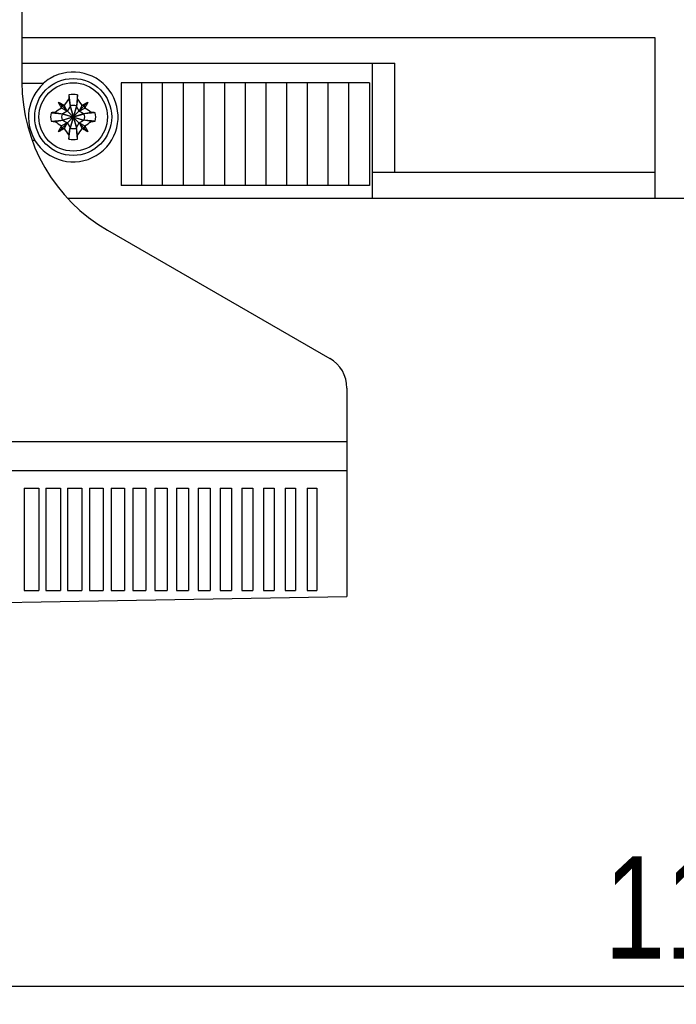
# Model space of a CAD drawing. Header units: millimetres. Extents: x -51 to 286, y -200 to -7.
# Tile 2 of 26: x -16 to 22, y -200 to -142. Entities that reach past the tile are written whole.
import ezdxf

# ---------------------------------------------------------------- set-up
doc = ezdxf.new("R2010")
doc.units = ezdxf.units.MM
doc.header["$MEASUREMENT"] = 0
doc.layers.add('Capa 1', color=7, linetype='Continuous')

# ---------------------------------------------------------------- blocks, each defined once
blk = doc.blocks.new('block 25')
at = {"layer": 'Capa 1', "color": 8, "true_color": 0x7f8080, "insert": (17.682, -198.27), "char_height": 5.9944, "attachment_point": 7}
blk.add_mtext('\\fMyriad Pro|b0|i0|c0|p34;\\W0.8;117,35', dxfattribs=at)
blk = doc.blocks.new('block 28')
at = {"layer": 'Capa 1', "color": 8, "lineweight": 25, "true_color": 0x7f8080}
blk.add_lwpolyline([(-35.36, -198.77), (23.315, -198.77)], dxfattribs=at)
blk = doc.blocks.new('block 24')
at = {"layer": 'Capa 1'}
for name in ['block 25', 'block 28']:
    blk.add_blockref(name, (0, 0), dxfattribs=at)
blk = doc.blocks.new('block 94')
at = {"layer": 'Capa 1', "color": 7, "lineweight": 25, "true_color": 0xffffff}
blk.add_lwpolyline([(-13.623, -146.874), (-13.545, -147.32)], dxfattribs=at)
blk = doc.blocks.new('block 95')
at = {"layer": 'Capa 1', "color": 7, "lineweight": 25, "true_color": 0xffffff}
blk.add_lwpolyline([(-13.098, -148.991), (-13.175, -148.545)], dxfattribs=at)
blk = doc.blocks.new('block 96')
at = {"layer": 'Capa 1', "color": 7, "lineweight": 25, "true_color": 0xffffff}
blk.add_lwpolyline([(-13.611, -146.638), (-13.545, -147.283)], dxfattribs=at)
blk = doc.blocks.new('block 97')
at = {"layer": 'Capa 1', "color": 7, "lineweight": 25, "true_color": 0xffffff}
blk.add_lwpolyline([(-13.109, -149.227), (-13.175, -148.581)], dxfattribs=at)
blk = doc.blocks.new('block 107')
at = {"layer": 'Capa 1', "color": 7, "lineweight": 25, "true_color": 0xffffff}
blk.add_lwpolyline([(-16.36, -69.975), (-16.36, -145.889)], dxfattribs=at)
blk = doc.blocks.new('block 108')
at = {"layer": 'Capa 1', "color": 7, "lineweight": 25, "true_color": 0xffffff}
blk.add_lwpolyline([(-16.226, -169.632), (-16.226, -175.632)], dxfattribs=at)
blk = doc.blocks.new('block 112')
at = {"layer": 'Capa 1', "color": 7, "lineweight": 25, "true_color": 0xffffff}
blk.add_lwpolyline([(-15.36, -169.632), (-15.36, -175.632)], dxfattribs=at)
blk = doc.blocks.new('block 113')
at = {"layer": 'Capa 1', "color": 7, "lineweight": 25, "true_color": 0xffffff}
blk.add_lwpolyline([(-14.954, -169.632), (-14.954, -175.632)], dxfattribs=at)
blk = doc.blocks.new('block 114')
at = {"layer": 'Capa 1', "color": 7, "lineweight": 25, "true_color": 0xffffff}
blk.add_lwpolyline([(-14.11, -169.632), (-14.11, -175.632)], dxfattribs=at)
blk = doc.blocks.new('block 117')
at = {"layer": 'Capa 1', "color": 7, "lineweight": 25, "true_color": 0xffffff}
blk.add_lwpolyline([(-14.035, -147.258), (-14.035, -147.408)], dxfattribs=at)
blk = doc.blocks.new('block 118')
at = {"layer": 'Capa 1', "color": 7, "lineweight": 25, "true_color": 0xffffff}
blk.add_lwpolyline([(-14.035, -148.457), (-14.035, -148.607)], dxfattribs=at)
blk = doc.blocks.new('block 119')
at = {"layer": 'Capa 1', "color": 7, "lineweight": 25, "true_color": 0xffffff}
blk.add_lwpolyline([(-13.682, -169.632), (-13.682, -175.632)], dxfattribs=at)
blk = doc.blocks.new('block 122')
at = {"layer": 'Capa 1', "color": 7, "lineweight": 25, "true_color": 0xffffff}
blk.add_lwpolyline([(-13.545, -147.283), (-13.545, -147.32)], dxfattribs=at)
blk = doc.blocks.new('block 123')
at = {"layer": 'Capa 1', "color": 7, "lineweight": 25, "true_color": 0xffffff}
blk.add_lwpolyline([(-13.545, -148.545), (-13.545, -148.581)], dxfattribs=at)
blk = doc.blocks.new('block 124')
at = {"layer": 'Capa 1', "color": 7, "lineweight": 25, "true_color": 0xffffff}
blk.add_lwpolyline([(-13.175, -148.581), (-13.175, -148.545)], dxfattribs=at)
blk = doc.blocks.new('block 125')
at = {"layer": 'Capa 1', "color": 7, "lineweight": 25, "true_color": 0xffffff}
blk.add_lwpolyline([(-13.175, -147.32), (-13.175, -147.283)], dxfattribs=at)
blk = doc.blocks.new('block 128')
at = {"layer": 'Capa 1', "color": 7, "lineweight": 25, "true_color": 0xffffff}
blk.add_lwpolyline([(-12.86, -169.632), (-12.86, -175.632)], dxfattribs=at)
blk = doc.blocks.new('block 129')
at = {"layer": 'Capa 1', "color": 7, "lineweight": 25, "true_color": 0xffffff}
blk.add_lwpolyline([(-12.686, -148.607), (-12.686, -148.457)], dxfattribs=at)
blk = doc.blocks.new('block 130')
at = {"layer": 'Capa 1', "color": 7, "lineweight": 25, "true_color": 0xffffff}
blk.add_lwpolyline([(-12.686, -147.408), (-12.686, -147.258)], dxfattribs=at)
blk = doc.blocks.new('block 133')
at = {"layer": 'Capa 1', "color": 7, "lineweight": 25, "true_color": 0xffffff}
blk.add_lwpolyline([(-12.41, -169.632), (-12.41, -175.632)], dxfattribs=at)
blk = doc.blocks.new('block 149')
at = {"layer": 'Capa 1', "color": 7, "lineweight": 25, "true_color": 0xffffff}
blk.add_lwpolyline([(-11.61, -169.632), (-11.61, -175.632)], dxfattribs=at)
blk = doc.blocks.new('block 150')
at = {"layer": 'Capa 1', "color": 7, "lineweight": 25, "true_color": 0xffffff}
blk.add_lwpolyline([(-11.137, -169.632), (-11.137, -175.632)], dxfattribs=at)
blk = doc.blocks.new('block 151')
at = {"layer": 'Capa 1', "color": 7, "lineweight": 25, "true_color": 0xffffff}
blk.add_lwpolyline([(-10.56, -145.933), (-10.56, -151.932)], dxfattribs=at)
blk = doc.blocks.new('block 152')
at = {"layer": 'Capa 1', "color": 7, "lineweight": 25, "true_color": 0xffffff}
blk.add_lwpolyline([(-10.36, -169.632), (-10.36, -175.632)], dxfattribs=at)
blk = doc.blocks.new('block 153')
at = {"layer": 'Capa 1', "color": 7, "lineweight": 25, "true_color": 0xffffff}
blk.add_lwpolyline([(-9.865, -169.632), (-9.865, -175.632)], dxfattribs=at)
blk = doc.blocks.new('block 160')
at = {"layer": 'Capa 1', "color": 7, "lineweight": 25, "true_color": 0xffffff}
blk.add_lwpolyline([(-9.36, -145.933), (-9.36, -151.932)], dxfattribs=at)
blk = doc.blocks.new('block 161')
at = {"layer": 'Capa 1', "color": 7, "lineweight": 25, "true_color": 0xffffff}
blk.add_lwpolyline([(-9.11, -169.632), (-9.11, -175.632)], dxfattribs=at)
blk = doc.blocks.new('block 162')
at = {"layer": 'Capa 1', "color": 7, "lineweight": 25, "true_color": 0xffffff}
blk.add_lwpolyline([(-8.593, -169.632), (-8.593, -175.632)], dxfattribs=at)
blk = doc.blocks.new('block 166')
at = {"layer": 'Capa 1', "color": 7, "lineweight": 25, "true_color": 0xffffff}
blk.add_lwpolyline([(-8.15, -145.933), (-8.15, -151.932)], dxfattribs=at)
blk = doc.blocks.new('block 167')
at = {"layer": 'Capa 1', "color": 7, "lineweight": 25, "true_color": 0xffffff}
blk.add_lwpolyline([(-7.86, -169.632), (-7.86, -175.632)], dxfattribs=at)
blk = doc.blocks.new('block 168')
at = {"layer": 'Capa 1', "color": 7, "lineweight": 25, "true_color": 0xffffff}
blk.add_lwpolyline([(-7.321, -169.632), (-7.321, -175.632)], dxfattribs=at)
blk = doc.blocks.new('block 169')
at = {"layer": 'Capa 1', "color": 7, "lineweight": 25, "true_color": 0xffffff}
blk.add_lwpolyline([(-6.94, -145.933), (-6.94, -151.932)], dxfattribs=at)
blk = doc.blocks.new('block 170')
at = {"layer": 'Capa 1', "color": 7, "lineweight": 25, "true_color": 0xffffff}
blk.add_lwpolyline([(-6.61, -169.632), (-6.61, -175.632)], dxfattribs=at)
blk = doc.blocks.new('block 171')
at = {"layer": 'Capa 1', "color": 7, "lineweight": 25, "true_color": 0xffffff}
blk.add_lwpolyline([(-6.049, -169.632), (-6.049, -175.632)], dxfattribs=at)
blk = doc.blocks.new('block 172')
at = {"layer": 'Capa 1', "color": 7, "lineweight": 25, "true_color": 0xffffff}
blk.add_lwpolyline([(-5.73, -145.933), (-5.73, -151.932)], dxfattribs=at)
blk = doc.blocks.new('block 173')
at = {"layer": 'Capa 1', "color": 7, "lineweight": 25, "true_color": 0xffffff}
blk.add_lwpolyline([(-5.36, -169.632), (-5.36, -175.632)], dxfattribs=at)
blk = doc.blocks.new('block 174')
at = {"layer": 'Capa 1', "color": 7, "lineweight": 25, "true_color": 0xffffff}
blk.add_lwpolyline([(-4.776, -169.632), (-4.776, -175.632)], dxfattribs=at)
blk = doc.blocks.new('block 175')
at = {"layer": 'Capa 1', "color": 7, "lineweight": 25, "true_color": 0xffffff}
blk.add_lwpolyline([(-4.52, -145.933), (-4.52, -151.932)], dxfattribs=at)
blk = doc.blocks.new('block 176')
at = {"layer": 'Capa 1', "color": 7, "lineweight": 25, "true_color": 0xffffff}
blk.add_lwpolyline([(-4.11, -169.632), (-4.11, -175.632)], dxfattribs=at)
blk = doc.blocks.new('block 177')
at = {"layer": 'Capa 1', "color": 7, "lineweight": 25, "true_color": 0xffffff}
blk.add_lwpolyline([(-3.504, -169.632), (-3.504, -175.632)], dxfattribs=at)
blk = doc.blocks.new('block 178')
at = {"layer": 'Capa 1', "color": 7, "lineweight": 25, "true_color": 0xffffff}
blk.add_lwpolyline([(-3.31, -145.933), (-3.31, -151.932)], dxfattribs=at)
blk = doc.blocks.new('block 182')
at = {"layer": 'Capa 1', "color": 7, "lineweight": 25, "true_color": 0xffffff}
blk.add_lwpolyline([(-2.86, -169.632), (-2.86, -175.632)], dxfattribs=at)
blk = doc.blocks.new('block 183')
at = {"layer": 'Capa 1', "color": 7, "lineweight": 25, "true_color": 0xffffff}
blk.add_lwpolyline([(-13.611, -149.227), (-13.545, -148.581)], dxfattribs=at)
blk = doc.blocks.new('block 184')
at = {"layer": 'Capa 1', "color": 7, "lineweight": 25, "true_color": 0xffffff}
blk.add_lwpolyline([(-13.109, -146.638), (-13.175, -147.283)], dxfattribs=at)
blk = doc.blocks.new('block 185')
at = {"layer": 'Capa 1', "color": 7, "lineweight": 25, "true_color": 0xffffff}
blk.add_lwpolyline([(-13.623, -148.991), (-13.545, -148.545)], dxfattribs=at)
blk = doc.blocks.new('block 186')
at = {"layer": 'Capa 1', "color": 7, "lineweight": 25, "true_color": 0xffffff}
blk.add_lwpolyline([(-13.098, -146.874), (-13.175, -147.32)], dxfattribs=at)
blk = doc.blocks.new('block 197')
at = {"layer": 'Capa 1', "color": 7, "lineweight": 25, "true_color": 0xffffff}
blk.add_lwpolyline([(-2.232, -169.632), (-2.232, -175.632)], dxfattribs=at)
blk = doc.blocks.new('block 198')
at = {"layer": 'Capa 1', "color": 7, "lineweight": 25, "true_color": 0xffffff}
blk.add_lwpolyline([(-2.1, -145.933), (-2.1, -151.932)], dxfattribs=at)
blk = doc.blocks.new('block 199')
at = {"layer": 'Capa 1', "color": 7, "lineweight": 25, "true_color": 0xffffff}
blk.add_lwpolyline([(-1.61, -169.632), (-1.61, -175.632)], dxfattribs=at)
blk = doc.blocks.new('block 203')
at = {"layer": 'Capa 1', "color": 7, "lineweight": 25, "true_color": 0xffffff}
blk.add_lwpolyline([(-0.96, -169.632), (-0.96, -175.632)], dxfattribs=at)
blk = doc.blocks.new('block 204')
at = {"layer": 'Capa 1', "color": 7, "lineweight": 25, "true_color": 0xffffff}
blk.add_lwpolyline([(-0.89, -145.933), (-0.89, -151.932)], dxfattribs=at)
blk = doc.blocks.new('block 205')
at = {"layer": 'Capa 1', "color": 7, "lineweight": 25, "true_color": 0xffffff}
blk.add_lwpolyline([(-0.36, -169.632), (-0.36, -175.632)], dxfattribs=at)
blk = doc.blocks.new('block 206')
at = {"layer": 'Capa 1', "color": 7, "lineweight": 25, "true_color": 0xffffff}
blk.add_lwpolyline([(0.312, -169.632), (0.312, -175.632)], dxfattribs=at)
blk = doc.blocks.new('block 207')
at = {"layer": 'Capa 1', "color": 7, "lineweight": 25, "true_color": 0xffffff}
blk.add_lwpolyline([(0.32, -145.933), (0.32, -151.932)], dxfattribs=at)
blk = doc.blocks.new('block 208')
at = {"layer": 'Capa 1', "color": 7, "lineweight": 25, "true_color": 0xffffff}
blk.add_lwpolyline([(0.89, -169.632), (0.89, -175.632)], dxfattribs=at)
blk = doc.blocks.new('block 209')
at = {"layer": 'Capa 1', "color": 7, "lineweight": 25, "true_color": 0xffffff}
blk.add_lwpolyline([(1.53, -145.933), (1.53, -151.932)], dxfattribs=at)
blk = doc.blocks.new('block 211')
at = {"layer": 'Capa 1', "color": 7, "lineweight": 25, "true_color": 0xffffff}
blk.add_lwpolyline([(2.64, -163.787), (2.64, -175.969)], dxfattribs=at)
blk = doc.blocks.new('block 212')
at = {"layer": 'Capa 1', "color": 7, "lineweight": 25, "true_color": 0xffffff}
blk.add_lwpolyline([(2.74, -145.933), (2.74, -151.932)], dxfattribs=at)
blk = doc.blocks.new('block 213')
at = {"layer": 'Capa 1', "color": 7, "lineweight": 25, "true_color": 0xffffff}
blk.add_lwpolyline([(3.95, -145.933), (3.95, -151.932)], dxfattribs=at)
blk = doc.blocks.new('block 214')
at = {"layer": 'Capa 1', "color": 7, "lineweight": 25, "true_color": 0xffffff}
blk.add_lwpolyline([(4.14, -152.683), (4.14, -144.782)], dxfattribs=at)
blk = doc.blocks.new('block 222')
at = {"layer": 'Capa 1', "color": 7, "lineweight": 25, "true_color": 0xffffff}
blk.add_lwpolyline([(5.44, -151.182), (5.44, -144.782)], dxfattribs=at)
blk = doc.blocks.new('block 226')
at = {"layer": 'Capa 1', "color": 7, "lineweight": 25, "true_color": 0xffffff}
blk.add_lwpolyline([(-13.175, -147.283), (-13.545, -148.581)], dxfattribs=at)
blk = doc.blocks.new('block 227')
at = {"layer": 'Capa 1', "color": 7, "lineweight": 25, "true_color": 0xffffff}
blk.add_lwpolyline([(-13.175, -147.32), (-13.545, -148.545)], dxfattribs=at)
blk = doc.blocks.new('block 240')
at = {"layer": 'Capa 1', "color": 7, "lineweight": 25, "true_color": 0xffffff}
blk.add_lwpolyline([(-13.702, -148.274), (-13.885, -148.607)], dxfattribs=at)
blk = doc.blocks.new('block 241')
at = {"layer": 'Capa 1', "color": 7, "lineweight": 25, "true_color": 0xffffff}
blk.add_lwpolyline([(-13.019, -147.591), (-12.835, -147.258)], dxfattribs=at)
blk = doc.blocks.new('block 242')
at = {"layer": 'Capa 1', "color": 7, "lineweight": 25, "true_color": 0xffffff}
blk.add_lwpolyline([(-13.545, -147.32), (-13.702, -147.591)], dxfattribs=at)
blk = doc.blocks.new('block 328')
at = {"layer": 'Capa 1', "color": 7, "lineweight": 25, "true_color": 0xffffff}
blk.add_lwpolyline([(20.64, -143.282), (20.64, -152.683)], dxfattribs=at)
blk = doc.blocks.new('block 416')
at = {"layer": 'Capa 1', "color": 7, "lineweight": 25, "true_color": 0xffffff}
blk.add_lwpolyline([(-13.175, -148.545), (-13.019, -148.274)], dxfattribs=at)
blk = doc.blocks.new('block 728')
at = {"layer": 'Capa 1', "color": 7, "lineweight": 25, "true_color": 0xffffff}
blk.add_lwpolyline([(-12.494, -147.066), (-14.227, -148.798)], dxfattribs=at)
blk = doc.blocks.new('block 1093')
at = {"layer": 'Capa 1', "color": 7, "lineweight": 25, "true_color": 0xffffff}
blk.add_lwpolyline([(-13.702, -147.591), (-13.972, -147.747)], dxfattribs=at)
blk = doc.blocks.new('block 1094')
at = {"layer": 'Capa 1', "color": 7, "lineweight": 25, "true_color": 0xffffff}
blk.add_lwpolyline([(-13.019, -148.274), (-12.748, -148.117)], dxfattribs=at)
blk = doc.blocks.new('block 1095')
at = {"layer": 'Capa 1', "color": 7, "lineweight": 25, "true_color": 0xffffff}
blk.add_lwpolyline([(-13.019, -147.591), (-12.686, -147.408)], dxfattribs=at)
blk = doc.blocks.new('block 1096')
at = {"layer": 'Capa 1', "color": 7, "lineweight": 25, "true_color": 0xffffff}
blk.add_lwpolyline([(-13.702, -148.274), (-14.035, -148.457)], dxfattribs=at)
blk = doc.blocks.new('block 1390')
at = {"layer": 'Capa 1', "color": 7, "lineweight": 25, "true_color": 0xffffff}
blk.add_lwpolyline([(-12.748, -147.747), (-13.972, -148.117)], dxfattribs=at)
blk = doc.blocks.new('block 1391')
at = {"layer": 'Capa 1', "color": 7, "lineweight": 25, "true_color": 0xffffff}
blk.add_lwpolyline([(-14.009, -148.117), (-12.711, -147.747)], dxfattribs=at)
blk = doc.blocks.new('block 1513')
at = {"layer": 'Capa 1', "color": 7, "lineweight": 25, "true_color": 0xffffff}
blk.add_lwpolyline([(-12.302, -147.67), (-12.748, -147.747)], dxfattribs=at)
blk = doc.blocks.new('block 1514')
at = {"layer": 'Capa 1', "color": 7, "lineweight": 25, "true_color": 0xffffff}
blk.add_lwpolyline([(-14.419, -148.195), (-13.972, -148.117)], dxfattribs=at)
blk = doc.blocks.new('block 1515')
at = {"layer": 'Capa 1', "color": 7, "lineweight": 25, "true_color": 0xffffff}
blk.add_lwpolyline([(-12.066, -147.682), (-12.711, -147.747)], dxfattribs=at)
blk = doc.blocks.new('block 1516')
at = {"layer": 'Capa 1', "color": 7, "lineweight": 25, "true_color": 0xffffff}
blk.add_lwpolyline([(-14.655, -148.183), (-14.009, -148.117)], dxfattribs=at)
blk = doc.blocks.new('block 1542')
at = {"layer": 'Capa 1', "color": 7, "lineweight": 25, "true_color": 0xffffff}
blk.add_lwpolyline([(-16.36, -143.282), (20.64, -143.282)], dxfattribs=at)
blk = doc.blocks.new('block 1545')
at = {"layer": 'Capa 1', "color": 7, "lineweight": 25, "true_color": 0xffffff}
blk.add_lwpolyline([(-16.36, -144.782), (5.44, -144.782)], dxfattribs=at)
blk = doc.blocks.new('block 1549')
at = {"layer": 'Capa 1', "color": 7, "lineweight": 25, "true_color": 0xffffff}
blk.add_lwpolyline([(3.95, -145.933), (-10.56, -145.933)], dxfattribs=at)
blk = doc.blocks.new('block 1552')
at = {"layer": 'Capa 1', "color": 7, "lineweight": 25, "true_color": 0xffffff}
blk.add_lwpolyline([(-15.118, -145.982), (-16.36, -145.982)], dxfattribs=at)
blk = doc.blocks.new('block 1561')
at = {"layer": 'Capa 1', "color": 7, "lineweight": 25, "true_color": 0xffffff}
blk.add_lwpolyline([(-12.686, -147.258), (-12.835, -147.258)], dxfattribs=at)
blk = doc.blocks.new('block 1562')
at = {"layer": 'Capa 1', "color": 7, "lineweight": 25, "true_color": 0xffffff}
blk.add_lwpolyline([(-13.885, -147.258), (-14.035, -147.258)], dxfattribs=at)
blk = doc.blocks.new('block 1572')
at = {"layer": 'Capa 1', "color": 7, "lineweight": 25, "true_color": 0xffffff}
blk.add_lwpolyline([(-12.711, -147.747), (-12.748, -147.747)], dxfattribs=at)
blk = doc.blocks.new('block 1573')
at = {"layer": 'Capa 1', "color": 7, "lineweight": 25, "true_color": 0xffffff}
blk.add_lwpolyline([(-13.972, -147.747), (-14.009, -147.747)], dxfattribs=at)
blk = doc.blocks.new('block 1609')
at = {"layer": 'Capa 1', "color": 7, "lineweight": 25, "true_color": 0xffffff}
blk.add_lwpolyline([(-14.009, -148.117), (-13.972, -148.117)], dxfattribs=at)
blk = doc.blocks.new('block 1610')
at = {"layer": 'Capa 1', "color": 7, "lineweight": 25, "true_color": 0xffffff}
blk.add_lwpolyline([(-12.748, -148.117), (-12.711, -148.117)], dxfattribs=at)
blk = doc.blocks.new('block 1613')
at = {"layer": 'Capa 1', "color": 7, "lineweight": 25, "true_color": 0xffffff}
blk.add_lwpolyline([(-14.035, -148.607), (-13.885, -148.607)], dxfattribs=at)
blk = doc.blocks.new('block 1614')
at = {"layer": 'Capa 1', "color": 7, "lineweight": 25, "true_color": 0xffffff}
blk.add_lwpolyline([(-12.835, -148.607), (-12.686, -148.607)], dxfattribs=at)
blk = doc.blocks.new('block 1617')
at = {"layer": 'Capa 1', "color": 7, "lineweight": 25, "true_color": 0xffffff}
blk.add_lwpolyline([(-15.746, -149.283), (-15.612, -149.283)], dxfattribs=at)
blk = doc.blocks.new('block 1632')
at = {"layer": 'Capa 1', "color": 7, "lineweight": 25, "true_color": 0xffffff}
blk.add_lwpolyline([(20.64, -151.182), (4.14, -151.182)], dxfattribs=at)
blk = doc.blocks.new('block 1635')
at = {"layer": 'Capa 1', "color": 7, "lineweight": 25, "true_color": 0xffffff}
blk.add_lwpolyline([(3.95, -151.932), (-10.56, -151.932)], dxfattribs=at)
blk = doc.blocks.new('block 1637')
at = {"layer": 'Capa 1', "color": 7, "lineweight": 25, "true_color": 0xffffff}
blk.add_lwpolyline([(-13.675, -152.683), (80.74, -152.683)], dxfattribs=at)
blk = doc.blocks.new('block 1641')
at = {"layer": 'Capa 1', "color": 7, "lineweight": 25, "true_color": 0xffffff}
blk.add_lwpolyline([(-14.655, -147.682), (-14.009, -147.747)], dxfattribs=at)
blk = doc.blocks.new('block 1642')
at = {"layer": 'Capa 1', "color": 7, "lineweight": 25, "true_color": 0xffffff}
blk.add_lwpolyline([(-12.066, -148.183), (-12.711, -148.117)], dxfattribs=at)
blk = doc.blocks.new('block 1664')
at = {"layer": 'Capa 1', "color": 7, "lineweight": 25, "true_color": 0xffffff}
blk.add_lwpolyline([(2.64, -166.932), (-25.36, -166.932)], dxfattribs=at)
blk = doc.blocks.new('block 1665')
at = {"layer": 'Capa 1', "color": 7, "lineweight": 25, "true_color": 0xffffff}
blk.add_lwpolyline([(-14.419, -147.67), (-13.972, -147.747)], dxfattribs=at)
blk = doc.blocks.new('block 1666')
at = {"layer": 'Capa 1', "color": 7, "lineweight": 25, "true_color": 0xffffff}
blk.add_lwpolyline([(-12.302, -148.195), (-12.748, -148.117)], dxfattribs=at)
blk = doc.blocks.new('block 1667')
at = {"layer": 'Capa 1', "color": 7, "lineweight": 25, "true_color": 0xffffff}
blk.add_lwpolyline([(-35.36, -176.632), (2.64, -175.969)], dxfattribs=at)
blk = doc.blocks.new('block 1668')
at = {"layer": 'Capa 1', "color": 7, "lineweight": 25, "true_color": 0xffffff}
blk.add_lwpolyline([(2.64, -168.632), (-25.36, -168.632)], dxfattribs=at)
blk = doc.blocks.new('block 1675')
at = {"layer": 'Capa 1', "color": 7, "lineweight": 25, "true_color": 0xffffff}
blk.add_lwpolyline([(-16.226, -169.632), (-15.36, -169.632)], dxfattribs=at)
blk = doc.blocks.new('block 1676')
at = {"layer": 'Capa 1', "color": 7, "lineweight": 25, "true_color": 0xffffff}
blk.add_lwpolyline([(-14.954, -169.632), (-14.11, -169.632)], dxfattribs=at)
blk = doc.blocks.new('block 1677')
at = {"layer": 'Capa 1', "color": 7, "lineweight": 25, "true_color": 0xffffff}
blk.add_lwpolyline([(-13.682, -169.632), (-12.86, -169.632)], dxfattribs=at)
blk = doc.blocks.new('block 1678')
at = {"layer": 'Capa 1', "color": 7, "lineweight": 25, "true_color": 0xffffff}
blk.add_lwpolyline([(-12.41, -169.632), (-11.61, -169.632)], dxfattribs=at)
blk = doc.blocks.new('block 1679')
at = {"layer": 'Capa 1', "color": 7, "lineweight": 25, "true_color": 0xffffff}
blk.add_lwpolyline([(-11.137, -169.632), (-10.36, -169.632)], dxfattribs=at)
blk = doc.blocks.new('block 1680')
at = {"layer": 'Capa 1', "color": 7, "lineweight": 25, "true_color": 0xffffff}
blk.add_lwpolyline([(-9.865, -169.632), (-9.11, -169.632)], dxfattribs=at)
blk = doc.blocks.new('block 1681')
at = {"layer": 'Capa 1', "color": 7, "lineweight": 25, "true_color": 0xffffff}
blk.add_lwpolyline([(-8.593, -169.632), (-7.86, -169.632)], dxfattribs=at)
blk = doc.blocks.new('block 1682')
at = {"layer": 'Capa 1', "color": 7, "lineweight": 25, "true_color": 0xffffff}
blk.add_lwpolyline([(-7.321, -169.632), (-6.61, -169.632)], dxfattribs=at)
blk = doc.blocks.new('block 1683')
at = {"layer": 'Capa 1', "color": 7, "lineweight": 25, "true_color": 0xffffff}
blk.add_lwpolyline([(-6.049, -169.632), (-5.36, -169.632)], dxfattribs=at)
blk = doc.blocks.new('block 1684')
at = {"layer": 'Capa 1', "color": 7, "lineweight": 25, "true_color": 0xffffff}
blk.add_lwpolyline([(-4.776, -169.632), (-4.11, -169.632)], dxfattribs=at)
blk = doc.blocks.new('block 1685')
at = {"layer": 'Capa 1', "color": 7, "lineweight": 25, "true_color": 0xffffff}
blk.add_lwpolyline([(-3.504, -169.632), (-2.86, -169.632)], dxfattribs=at)
blk = doc.blocks.new('block 1686')
at = {"layer": 'Capa 1', "color": 7, "lineweight": 25, "true_color": 0xffffff}
blk.add_lwpolyline([(-2.232, -169.632), (-1.61, -169.632)], dxfattribs=at)
blk = doc.blocks.new('block 1687')
at = {"layer": 'Capa 1', "color": 7, "lineweight": 25, "true_color": 0xffffff}
blk.add_lwpolyline([(-0.96, -169.632), (-0.36, -169.632)], dxfattribs=at)
blk = doc.blocks.new('block 1688')
at = {"layer": 'Capa 1', "color": 7, "lineweight": 25, "true_color": 0xffffff}
blk.add_lwpolyline([(0.312, -169.632), (0.89, -169.632)], dxfattribs=at)
blk = doc.blocks.new('block 1695')
at = {"layer": 'Capa 1', "color": 7, "lineweight": 25, "true_color": 0xffffff}
blk.add_lwpolyline([(-16.226, -175.632), (-15.36, -175.632)], dxfattribs=at)
blk = doc.blocks.new('block 1696')
at = {"layer": 'Capa 1', "color": 7, "lineweight": 25, "true_color": 0xffffff}
blk.add_lwpolyline([(-14.954, -175.632), (-14.11, -175.632)], dxfattribs=at)
blk = doc.blocks.new('block 1697')
at = {"layer": 'Capa 1', "color": 7, "lineweight": 25, "true_color": 0xffffff}
blk.add_lwpolyline([(-13.682, -175.632), (-12.86, -175.632)], dxfattribs=at)
blk = doc.blocks.new('block 1698')
at = {"layer": 'Capa 1', "color": 7, "lineweight": 25, "true_color": 0xffffff}
blk.add_lwpolyline([(-12.41, -175.632), (-11.61, -175.632)], dxfattribs=at)
blk = doc.blocks.new('block 1699')
at = {"layer": 'Capa 1', "color": 7, "lineweight": 25, "true_color": 0xffffff}
blk.add_lwpolyline([(-11.137, -175.632), (-10.36, -175.632)], dxfattribs=at)
blk = doc.blocks.new('block 1700')
at = {"layer": 'Capa 1', "color": 7, "lineweight": 25, "true_color": 0xffffff}
blk.add_lwpolyline([(-9.865, -175.632), (-9.11, -175.632)], dxfattribs=at)
blk = doc.blocks.new('block 1701')
at = {"layer": 'Capa 1', "color": 7, "lineweight": 25, "true_color": 0xffffff}
blk.add_lwpolyline([(-8.593, -175.632), (-7.86, -175.632)], dxfattribs=at)
blk = doc.blocks.new('block 1702')
at = {"layer": 'Capa 1', "color": 7, "lineweight": 25, "true_color": 0xffffff}
blk.add_lwpolyline([(-7.321, -175.632), (-6.61, -175.632)], dxfattribs=at)
blk = doc.blocks.new('block 1703')
at = {"layer": 'Capa 1', "color": 7, "lineweight": 25, "true_color": 0xffffff}
blk.add_lwpolyline([(-6.049, -175.632), (-5.36, -175.632)], dxfattribs=at)
blk = doc.blocks.new('block 1704')
at = {"layer": 'Capa 1', "color": 7, "lineweight": 25, "true_color": 0xffffff}
blk.add_lwpolyline([(-4.776, -175.632), (-4.11, -175.632)], dxfattribs=at)
blk = doc.blocks.new('block 1705')
at = {"layer": 'Capa 1', "color": 7, "lineweight": 25, "true_color": 0xffffff}
blk.add_lwpolyline([(-3.504, -175.632), (-2.86, -175.632)], dxfattribs=at)
blk = doc.blocks.new('block 1706')
at = {"layer": 'Capa 1', "color": 7, "lineweight": 25, "true_color": 0xffffff}
blk.add_lwpolyline([(-2.232, -175.632), (-1.61, -175.632)], dxfattribs=at)
blk = doc.blocks.new('block 1707')
at = {"layer": 'Capa 1', "color": 7, "lineweight": 25, "true_color": 0xffffff}
blk.add_lwpolyline([(-0.96, -175.632), (-0.36, -175.632)], dxfattribs=at)
blk = doc.blocks.new('block 1708')
at = {"layer": 'Capa 1', "color": 7, "lineweight": 25, "true_color": 0xffffff}
blk.add_lwpolyline([(0.312, -175.632), (0.89, -175.632)], dxfattribs=at)
blk = doc.blocks.new('block 1709')
at = {"layer": 'Capa 1', "color": 7, "lineweight": 25, "true_color": 0xffffff}
blk.add_lwpolyline([(-14.009, -147.747), (-12.711, -148.117)], dxfattribs=at)
blk = doc.blocks.new('block 1710')
at = {"layer": 'Capa 1', "color": 7, "lineweight": 25, "true_color": 0xffffff}
blk.add_lwpolyline([(-13.972, -147.747), (-12.748, -148.117)], dxfattribs=at)
blk = doc.blocks.new('block 1714')
at = {"layer": 'Capa 1', "color": 7, "lineweight": 25, "true_color": 0xffffff}
blk.add_lwpolyline([(-13.702, -147.591), (-14.035, -147.408)], dxfattribs=at)
blk = doc.blocks.new('block 1715')
at = {"layer": 'Capa 1', "color": 7, "lineweight": 25, "true_color": 0xffffff}
blk.add_lwpolyline([(-13.019, -148.274), (-12.686, -148.457)], dxfattribs=at)
blk = doc.blocks.new('block 1716')
at = {"layer": 'Capa 1', "color": 7, "lineweight": 25, "true_color": 0xffffff}
blk.add_lwpolyline([(-12.748, -147.747), (-13.019, -147.591)], dxfattribs=at)
blk = doc.blocks.new('block 1717')
at = {"layer": 'Capa 1', "color": 7, "lineweight": 25, "true_color": 0xffffff}
blk.add_lwpolyline([(-13.972, -148.117), (-13.702, -148.274)], dxfattribs=at)
blk = doc.blocks.new('block 1718')
at = {"layer": 'Capa 1', "color": 7, "lineweight": 25, "true_color": 0xffffff}
blk.add_lwpolyline([(-11.36, -154.549), (1.64, -162.055)], dxfattribs=at)
blk = doc.blocks.new('block 1721')
at = {"layer": 'Capa 1', "color": 7, "lineweight": 25, "true_color": 0xffffff}
blk.add_lwpolyline([(-14.227, -147.066), (-12.494, -148.798)], dxfattribs=at)
blk = doc.blocks.new('block 1722')
at = {"layer": 'Capa 1', "color": 7, "lineweight": 25, "true_color": 0xffffff}
blk.add_lwpolyline([(-13.019, -147.591), (-13.175, -147.32)], dxfattribs=at)
blk = doc.blocks.new('block 1723')
at = {"layer": 'Capa 1', "color": 7, "lineweight": 25, "true_color": 0xffffff}
blk.add_lwpolyline([(-13.702, -148.274), (-13.545, -148.545)], dxfattribs=at)
blk = doc.blocks.new('block 1724')
at = {"layer": 'Capa 1', "color": 7, "lineweight": 25, "true_color": 0xffffff}
blk.add_lwpolyline([(-13.019, -148.274), (-12.835, -148.607)], dxfattribs=at)
blk = doc.blocks.new('block 1725')
at = {"layer": 'Capa 1', "color": 7, "lineweight": 25, "true_color": 0xffffff}
blk.add_lwpolyline([(-13.702, -147.591), (-13.885, -147.258)], dxfattribs=at)
blk = doc.blocks.new('block 1726')
at = {"layer": 'Capa 1', "color": 7, "lineweight": 25, "true_color": 0xffffff}
blk.add_lwpolyline([(-13.545, -147.32), (-13.175, -148.545)], dxfattribs=at)
blk = doc.blocks.new('block 1727')
at = {"layer": 'Capa 1', "color": 7, "lineweight": 25, "true_color": 0xffffff}
blk.add_lwpolyline([(-13.545, -147.283), (-13.175, -148.581)], dxfattribs=at)
blk = doc.blocks.new('block 1842')
at = {"layer": 'Capa 1', "color": 7, "lineweight": 25, "true_color": 0xffffff}
blk.add_open_spline([(-12.066, -147.682), (-12.144, -147.677), (-12.223, -147.673), (-12.302, -147.67)], degree=3, dxfattribs=at)
blk = doc.blocks.new('block 1843')
at = {"layer": 'Capa 1', "color": 7, "lineweight": 25, "true_color": 0xffffff}
blk.add_open_spline([(-14.655, -148.183), (-14.576, -148.188), (-14.497, -148.191), (-14.419, -148.195)], degree=3, dxfattribs=at)
blk = doc.blocks.new('block 1844')
at = {"layer": 'Capa 1', "color": 7, "lineweight": 25, "true_color": 0xffffff}
blk.add_open_spline([(-13.611, -146.638), (-13.615, -146.717), (-13.619, -146.795), (-13.623, -146.874)], degree=3, dxfattribs=at)
blk = doc.blocks.new('block 1845')
at = {"layer": 'Capa 1', "color": 7, "lineweight": 25, "true_color": 0xffffff}
blk.add_open_spline([(-13.109, -149.227), (-13.105, -149.148), (-13.101, -149.07), (-13.098, -148.991)], degree=3, dxfattribs=at)
blk = doc.blocks.new('block 1848')
at = {"layer": 'Capa 1', "color": 7, "lineweight": 25, "true_color": 0xffffff}
blk.add_open_spline([(-13.098, -146.874), (-13.101, -146.795), (-13.105, -146.717), (-13.109, -146.638)], degree=3, dxfattribs=at)
blk = doc.blocks.new('block 1849')
at = {"layer": 'Capa 1', "color": 7, "lineweight": 25, "true_color": 0xffffff}
blk.add_open_spline([(-13.623, -148.991), (-13.619, -149.07), (-13.615, -149.148), (-13.611, -149.227)], degree=3, dxfattribs=at)
blk = doc.blocks.new('block 1850')
at = {"layer": 'Capa 1', "color": 7, "lineweight": 25, "true_color": 0xffffff}
blk.add_open_spline([(-12.302, -148.195), (-12.223, -148.191), (-12.144, -148.188), (-12.066, -148.183)], degree=3, dxfattribs=at)
blk = doc.blocks.new('block 1851')
at = {"layer": 'Capa 1', "color": 7, "lineweight": 25, "true_color": 0xffffff}
blk.add_open_spline([(-14.419, -147.67), (-14.497, -147.673), (-14.576, -147.677), (-14.655, -147.682)], degree=3, dxfattribs=at)
blk = doc.blocks.new('block 1852')
at = {"layer": 'Capa 1', "color": 7, "lineweight": 25, "true_color": 0xffffff}
blk.add_open_spline([(-16.36, -145.889), (-16.36, -149.462), (-14.454, -152.763), (-11.36, -154.549)], degree=3, dxfattribs=at)
blk = doc.blocks.new('block 1853')
at = {"layer": 'Capa 1', "color": 7, "lineweight": 25, "true_color": 0xffffff}
blk.add_open_spline([(-13.623, -146.874), (-13.714, -146.999), (-13.802, -147.127), (-13.885, -147.258)], degree=3, dxfattribs=at)
blk = doc.blocks.new('block 1854')
at = {"layer": 'Capa 1', "color": 7, "lineweight": 25, "true_color": 0xffffff}
blk.add_open_spline([(-13.098, -148.991), (-13.006, -148.866), (-12.919, -148.738), (-12.835, -148.607)], degree=3, dxfattribs=at)
blk = doc.blocks.new('block 1855')
at = {"layer": 'Capa 1', "color": 7, "lineweight": 25, "true_color": 0xffffff}
blk.add_open_spline([(-12.302, -147.67), (-12.427, -147.578), (-12.555, -147.491), (-12.686, -147.408)], degree=3, dxfattribs=at)
blk = doc.blocks.new('block 1856')
at = {"layer": 'Capa 1', "color": 7, "lineweight": 25, "true_color": 0xffffff}
blk.add_open_spline([(-14.419, -148.195), (-14.294, -148.286), (-14.166, -148.374), (-14.035, -148.457)], degree=3, dxfattribs=at)
blk = doc.blocks.new('block 1857')
at = {"layer": 'Capa 1', "color": 7, "lineweight": 25, "true_color": 0xffffff}
blk.add_open_spline([(-12.686, -148.457), (-12.555, -148.374), (-12.427, -148.287), (-12.302, -148.195)], degree=3, dxfattribs=at)
blk = doc.blocks.new('block 1858')
at = {"layer": 'Capa 1', "color": 7, "lineweight": 25, "true_color": 0xffffff}
blk.add_open_spline([(-14.035, -147.408), (-14.166, -147.491), (-14.294, -147.578), (-14.419, -147.67)], degree=3, dxfattribs=at)
blk = doc.blocks.new('block 1859')
at = {"layer": 'Capa 1', "color": 7, "lineweight": 25, "true_color": 0xffffff}
blk.add_open_spline([(-12.835, -147.258), (-12.919, -147.127), (-13.006, -146.999), (-13.098, -146.874)], degree=3, dxfattribs=at)
blk = doc.blocks.new('block 1860')
at = {"layer": 'Capa 1', "color": 7, "lineweight": 25, "true_color": 0xffffff}
blk.add_open_spline([(-13.885, -148.607), (-13.802, -148.738), (-13.714, -148.866), (-13.623, -148.991)], degree=3, dxfattribs=at)
blk = doc.blocks.new('block 1861')
at = {"layer": 'Capa 1', "color": 7, "lineweight": 25, "true_color": 0xffffff}
blk.add_open_spline([(-15.612, -149.283), (-14.866, -150.526), (-13.254, -150.93), (-12.01, -150.184), (-10.767, -149.438), (-10.363, -147.826), (-11.109, -146.582), (-11.854, -145.339), (-13.467, -144.935), (-14.71, -145.681), (-14.856, -145.768), (-14.992, -145.869), (-15.118, -145.982)], degree=3, knots=[0, 0, 0, 0, 1, 1, 1, 2, 2, 2, 3, 3, 3, 4, 4, 4, 4], dxfattribs=at)
blk = doc.blocks.new('block 1862')
at = {"layer": 'Capa 1', "color": 7, "lineweight": 25, "true_color": 0xffffff}
blk.add_open_spline([(-15.098, -145.982), (-16.037, -146.819), (-16.246, -148.206), (-15.597, -149.283)], degree=3, dxfattribs=at)
blk = doc.blocks.new('block 1863')
at = {"layer": 'Capa 1', "color": 7, "lineweight": 25, "true_color": 0xffffff}
blk.add_open_spline([(-13.36, -150.182), (-12.117, -150.182), (-11.11, -149.175), (-11.11, -147.932), (-11.11, -146.69), (-12.117, -145.682), (-13.36, -145.682), (-14.603, -145.682), (-15.61, -146.69), (-15.61, -147.932), (-15.61, -149.175), (-14.603, -150.182), (-13.36, -150.182), (-13.36, -150.182), (-13.36, -150.182), (-13.36, -150.182)], degree=3, knots=[0, 0, 0, 0, 1, 1, 1, 2, 2, 2, 3, 3, 3, 4, 4, 4, 5, 5, 5, 5], dxfattribs=at)
blk = doc.blocks.new('block 1864')
at = {"layer": 'Capa 1', "color": 7, "lineweight": 25, "true_color": 0xffffff}
blk.add_open_spline([(-13.36, -149.932), (-12.256, -149.932), (-11.36, -149.037), (-11.36, -147.932), (-11.36, -146.828), (-12.256, -145.933), (-13.36, -145.933), (-14.465, -145.933), (-15.36, -146.828), (-15.36, -147.932), (-15.36, -149.037), (-14.465, -149.932), (-13.36, -149.932), (-13.36, -149.932), (-13.36, -149.932), (-13.36, -149.932)], degree=3, knots=[0, 0, 0, 0, 1, 1, 1, 2, 2, 2, 3, 3, 3, 4, 4, 4, 5, 5, 5, 5], dxfattribs=at)
blk = doc.blocks.new('block 1865')
at = {"layer": 'Capa 1', "color": 7, "lineweight": 25, "true_color": 0xffffff}
blk.add_open_spline([(2.64, -163.787), (2.64, -163.073), (2.259, -162.412), (1.64, -162.055)], degree=3, dxfattribs=at)
blk = doc.blocks.new('block 1866')
at = {"layer": 'Capa 1', "color": 7, "lineweight": 25, "true_color": 0xffffff}
blk.add_open_spline([(-12.066, -148.183), (-12.032, -148.018), (-12.032, -147.847), (-12.066, -147.682)], degree=3, dxfattribs=at)
blk = doc.blocks.new('block 1867')
at = {"layer": 'Capa 1', "color": 7, "lineweight": 25, "true_color": 0xffffff}
blk.add_open_spline([(-14.655, -147.682), (-14.688, -147.847), (-14.688, -148.018), (-14.655, -148.183)], degree=3, dxfattribs=at)
blk = doc.blocks.new('block 1868')
at = {"layer": 'Capa 1', "color": 7, "lineweight": 25, "true_color": 0xffffff}
blk.add_open_spline([(-13.109, -146.638), (-13.275, -146.605), (-13.446, -146.605), (-13.611, -146.638)], degree=3, dxfattribs=at)
blk = doc.blocks.new('block 1869')
at = {"layer": 'Capa 1', "color": 7, "lineweight": 25, "true_color": 0xffffff}
blk.add_open_spline([(-13.611, -149.227), (-13.446, -149.26), (-13.275, -149.26), (-13.109, -149.227)], degree=3, dxfattribs=at)
blk = doc.blocks.new('block 1871')
at = {"layer": 'Capa 1', "color": 7, "lineweight": 25, "true_color": 0xffffff}
blk.add_open_spline([(-13.175, -147.283), (-13.296, -147.249), (-13.424, -147.249), (-13.545, -147.283)], degree=3, dxfattribs=at)
blk = doc.blocks.new('block 1872')
at = {"layer": 'Capa 1', "color": 7, "lineweight": 25, "true_color": 0xffffff}
blk.add_open_spline([(-12.711, -148.117), (-12.677, -147.996), (-12.677, -147.868), (-12.711, -147.747)], degree=3, dxfattribs=at)
blk = doc.blocks.new('block 1873')
at = {"layer": 'Capa 1', "color": 7, "lineweight": 25, "true_color": 0xffffff}
blk.add_open_spline([(-13.545, -148.581), (-13.424, -148.616), (-13.296, -148.616), (-13.175, -148.581)], degree=3, dxfattribs=at)
blk = doc.blocks.new('block 1874')
at = {"layer": 'Capa 1', "color": 7, "lineweight": 25, "true_color": 0xffffff}
blk.add_open_spline([(-14.009, -147.747), (-14.044, -147.868), (-14.044, -147.996), (-14.009, -148.117)], degree=3, dxfattribs=at)
blk = doc.blocks.new('block 1982')
at = {"layer": 'Capa 1', "color": 7, "lineweight": 25, "true_color": 0xffffff}
blk.add_open_spline([(-12.494, -148.798), (-12.524, -148.786), (-12.553, -148.773), (-12.582, -148.758), (-12.611, -148.744), (-12.64, -148.728), (-12.668, -148.712), (-12.725, -148.679), (-12.781, -148.643), (-12.835, -148.607)], degree=3, knots=[0, 0, 0, 0, 1, 1, 1, 2, 2, 2, 3, 3, 3, 3], dxfattribs=at)
blk = doc.blocks.new('block 1983')
at = {"layer": 'Capa 1', "color": 7, "lineweight": 25, "true_color": 0xffffff}
blk.add_open_spline([(-12.686, -148.457), (-12.649, -148.512), (-12.614, -148.567), (-12.581, -148.625), (-12.565, -148.653), (-12.549, -148.681), (-12.534, -148.71), (-12.52, -148.739), (-12.506, -148.769), (-12.494, -148.798)], degree=3, knots=[0, 0, 0, 0, 1, 1, 1, 2, 2, 2, 3, 3, 3, 3], dxfattribs=at)
blk = doc.blocks.new('block 1984')
at = {"layer": 'Capa 1', "color": 7, "lineweight": 25, "true_color": 0xffffff}
blk.add_open_spline([(-12.494, -147.066), (-12.506, -147.096), (-12.52, -147.126), (-12.534, -147.155), (-12.549, -147.183), (-12.565, -147.212), (-12.581, -147.24), (-12.614, -147.297), (-12.649, -147.353), (-12.686, -147.408)], degree=3, knots=[0, 0, 0, 0, 1, 1, 1, 2, 2, 2, 3, 3, 3, 3], dxfattribs=at)
blk = doc.blocks.new('block 1985')
at = {"layer": 'Capa 1', "color": 7, "lineweight": 25, "true_color": 0xffffff}
blk.add_open_spline([(-12.835, -147.258), (-12.781, -147.221), (-12.725, -147.186), (-12.668, -147.153), (-12.64, -147.137), (-12.611, -147.121), (-12.582, -147.107), (-12.553, -147.092), (-12.524, -147.078), (-12.494, -147.066)], degree=3, knots=[0, 0, 0, 0, 1, 1, 1, 2, 2, 2, 3, 3, 3, 3], dxfattribs=at)
blk = doc.blocks.new('block 1986')
at = {"layer": 'Capa 1', "color": 7, "lineweight": 25, "true_color": 0xffffff}
blk.add_open_spline([(-14.227, -147.066), (-14.197, -147.078), (-14.167, -147.092), (-14.138, -147.107), (-14.109, -147.121), (-14.08, -147.137), (-14.052, -147.153), (-13.995, -147.186), (-13.94, -147.221), (-13.885, -147.258)], degree=3, knots=[0, 0, 0, 0, 1, 1, 1, 2, 2, 2, 3, 3, 3, 3], dxfattribs=at)
blk = doc.blocks.new('block 1987')
at = {"layer": 'Capa 1', "color": 7, "lineweight": 25, "true_color": 0xffffff}
blk.add_open_spline([(-14.035, -147.408), (-14.071, -147.353), (-14.107, -147.297), (-14.14, -147.24), (-14.156, -147.212), (-14.171, -147.183), (-14.186, -147.155), (-14.201, -147.126), (-14.214, -147.096), (-14.227, -147.066)], degree=3, knots=[0, 0, 0, 0, 1, 1, 1, 2, 2, 2, 3, 3, 3, 3], dxfattribs=at)
blk = doc.blocks.new('block 1988')
at = {"layer": 'Capa 1', "color": 7, "lineweight": 25, "true_color": 0xffffff}
blk.add_open_spline([(-14.227, -148.798), (-14.214, -148.769), (-14.201, -148.739), (-14.186, -148.71), (-14.171, -148.681), (-14.156, -148.653), (-14.14, -148.625), (-14.107, -148.567), (-14.071, -148.512), (-14.035, -148.457)], degree=3, knots=[0, 0, 0, 0, 1, 1, 1, 2, 2, 2, 3, 3, 3, 3], dxfattribs=at)
blk = doc.blocks.new('block 1989')
at = {"layer": 'Capa 1', "color": 7, "lineweight": 25, "true_color": 0xffffff}
blk.add_open_spline([(-13.885, -148.607), (-13.94, -148.643), (-13.995, -148.679), (-14.052, -148.712), (-14.08, -148.728), (-14.109, -148.744), (-14.138, -148.758), (-14.167, -148.773), (-14.197, -148.786), (-14.227, -148.798)], degree=3, knots=[0, 0, 0, 0, 1, 1, 1, 2, 2, 2, 3, 3, 3, 3], dxfattribs=at)

msp = doc.modelspace()

# ---------------------------------------------------------------- block references
at = {"layer": 'Capa 1'}
for name in ['block 107', 'block 24', 'block 1542', 'block 328', 'block 1545', 'block 1861', 'block 214', 'block 222', 'block 1852', 'block 1552', 'block 1862', 'block 1863', 'block 1864', 'block 151', 'block 1549', 'block 160', 'block 166', 'block 169', 'block 172', 'block 175', 'block 178', 'block 198', 'block 204', 'block 207', 'block 209', 'block 212', 'block 213', 'block 1844', 'block 1868', 'block 96', 'block 184', 'block 1848', 'block 728', 'block 1721', 'block 1986', 'block 1987', 'block 117', 'block 1562', 'block 1853', 'block 1725', 'block 242', 'block 94', 'block 1871', 'block 122', 'block 226', 'block 1727', 'block 227', 'block 1726', 'block 186', 'block 125', 'block 1722', 'block 1859', 'block 241', 'block 1985', 'block 1561', 'block 1984', 'block 130', 'block 1867', 'block 1851', 'block 1641', 'block 1858', 'block 1665', 'block 1874', 'block 1714', 'block 1391', 'block 1573', 'block 1709', 'block 1093', 'block 1390', 'block 1710', 'block 1095', 'block 1716', 'block 1513', 'block 1572', 'block 1515', 'block 1872', 'block 1855', 'block 1842', 'block 1866', 'block 1516', 'block 1843', 'block 1514', 'block 1856', 'block 1988', 'block 1096', 'block 118', 'block 1609', 'block 1717', 'block 240', 'block 1723', 'block 185', 'block 123', 'block 416', 'block 95', 'block 124', 'block 1094', 'block 1715', 'block 1724', 'block 1610', 'block 1666', 'block 1642', 'block 1857', 'block 129', 'block 1983', 'block 1850', 'block 1989', 'block 1613', 'block 1860', 'block 1849', 'block 183', 'block 1873', 'block 97', 'block 1845', 'block 1854', 'block 1614', 'block 1982', 'block 1617', 'block 1869', 'block 1632', 'block 1635', 'block 1637', 'block 1718', 'block 1865', 'block 211', 'block 1664', 'block 1668', 'block 108', 'block 1675', 'block 112', 'block 113', 'block 1676', 'block 114', 'block 119', 'block 1677', 'block 128', 'block 133', 'block 1678', 'block 149', 'block 150', 'block 1679', 'block 152', 'block 153', 'block 1680', 'block 161', 'block 162', 'block 1681', 'block 167', 'block 168', 'block 1682', 'block 170', 'block 171', 'block 1683', 'block 173', 'block 174', 'block 1684', 'block 176', 'block 177', 'block 1685', 'block 182', 'block 197', 'block 1686', 'block 199', 'block 203', 'block 1687', 'block 205', 'block 206', 'block 1688', 'block 208', 'block 1667', 'block 1695', 'block 1696', 'block 1697', 'block 1698', 'block 1699', 'block 1700', 'block 1701', 'block 1702', 'block 1703', 'block 1704', 'block 1705', 'block 1706', 'block 1707', 'block 1708']:
    msp.add_blockref(name, (0, 0), dxfattribs=at)

doc.saveas('drawing.dxf')
